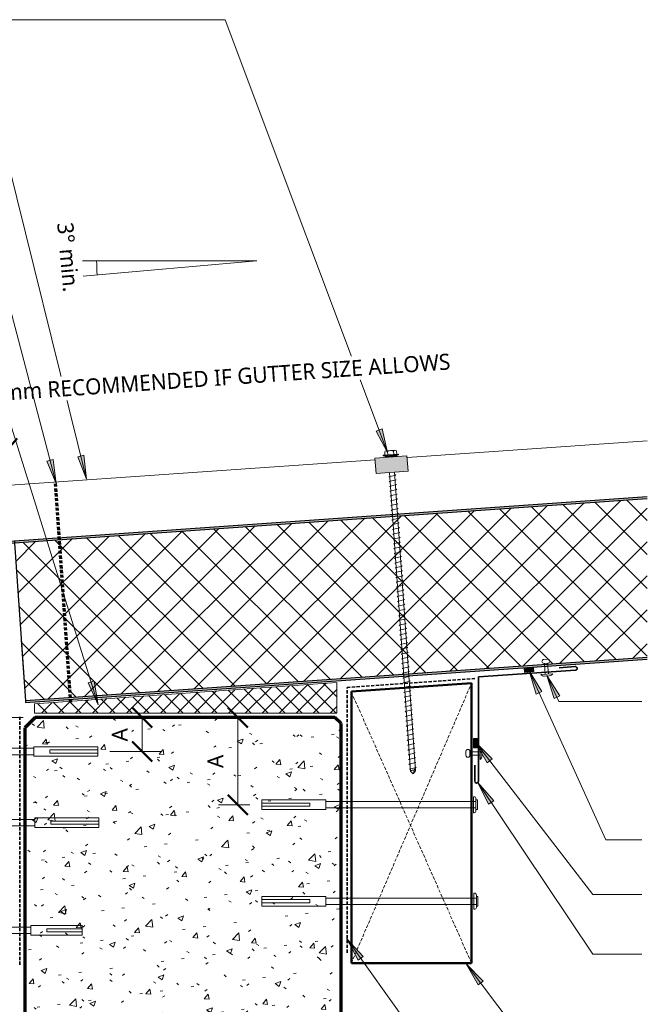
# Model space of a CAD drawing. Header units: millimetres. Extents: x -438 to 999, y -275 to 681.
# Tile 3 of 4: x 16 to 410, y 60 to 675. Entities that reach past the tile are written whole.
import ezdxf

# ---------------------------------------------------------------- set-up
doc = ezdxf.new("R2010")
doc.units = ezdxf.units.MM
doc.linetypes.add('Dash Short', pattern=[3, 2, -1])
for name, color, linetype, lineweight in [('A-ANNO-DIMS', 211, 'Continuous', 9), ('A-ANNO-DIMS-5', 211, 'Continuous', 9), ('A-DETL', 90, 'Continuous', 13), ('A-DETL-GENF', 92, 'Continuous', 13), ('G-ANNO-TEXT', 231, 'Continuous', 9)]:
    doc.layers.add(name, color=color, linetype=linetype, lineweight=lineweight)
doc.styles.add('Yu Gothic_1', font='Yu Gothic.ttf', dxfattribs={"height": 10})
doc.dimstyles.new('Diagonal', dxfattribs={"dimscale": 304.8, "dimtxt": 11.609035, "dimasz": 0.04101, "dimexe": 0.03937, "dimexo": 0.024606, "dimgap": 0.024606, "dimtad": 1, "dimdec": 0, "dimzin": 0, "dimdsep": 46, "dimtxsty": 'Yu Gothic_1', "dimblk1": 'OBLIQUE', "dimblk2": 'OBLIQUE', "dimsah": 1, "dimcen": 0.09, "dimazin": 0, "dimtfac": 1, "dimtdec": 4, "dimtix": 1, "dimtmove": 1, "dimatfit": 3, "dimfxl": 1, "dimtvp": 1, "dimtfill": 1, "dimtolj": 1, "dimtzin": 0, "dimarcsym": 2})
doc.dimstyles.new('Diagonal_1', dxfattribs={"dimscale": 304.8, "dimtxt": 11.609035, "dimasz": 0.04101, "dimexe": 0.03937, "dimexo": 0.024606, "dimgap": 0.024606, "dimtad": 1, "dimdec": 0, "dimzin": 0, "dimdsep": 46, "dimtxsty": 'Yu Gothic_1', "dimblk1": 'OBLIQUE', "dimblk2": 'OBLIQUE', "dimsah": 1, "dimcen": 0.09, "dimazin": 0, "dimtfac": 1, "dimtdec": 4, "dimtix": 1, "dimtmove": 0, "dimatfit": 3, "dimfxl": 1, "dimtvp": 1, "dimtfill": 1, "dimtolj": 1, "dimtzin": 0, "dimarcsym": 2})

# ---------------------------------------------------------------- blocks, each defined once
blk = doc.blocks.new('Thermospan w Gutter Overhang - 100mm-4788613-03 EAVES GUTTER DETAIL1')
at = {"layer": 'A-DETL-GENF'}
for points in [[(-135, 88.1), (-93.51, 100), (-93.51, 101), (-135, 89.1)], [(-93.51, 100), (0, 100), (0, 101), (-93.51, 101)], [(0, 100), (395.73, 100), (395.8, 101), (0, 101)], [(0, 0), (388.74, 0), (388.81, 1), (0, 1)]]:
    blk.add_hatch(color=256, dxfattribs=at).paths.add_polyline_path(points)
h = blk.add_hatch(dxfattribs=at)
h.set_pattern_fill('FP_1', color=256, style=0, pattern_type=2)
h.set_pattern_definition([(41, (-37.488, -246.806), (-9.8409, 11.32064), []), (131, (-37.488, -246.806), (-11.32064, -9.8409), [])])
h.paths.add_polyline_path([(0, 1), (388.81, 1), (395.73, 100), (0, 100), (0, 22.63)])
for p, q in [((0, 136), (-135, 136)), ((-135, 88.1), (-135, 136)), ((228.14, 136), (0, 136)), ((398.25, 136), (248.14, 136))]:
    blk.add_line(p, q, dxfattribs=at)
at = {"layer": 'A-DETL-GENF', "lineweight": 25}
for p, q in [((-93.51, 101), (-135, 89.1)), ((-135, 88.1), (-93.51, 100)), ((-73.92, 101), (-93.65, 101)), ((-93.51, 100), (0, 100)), ((-46.82, 101), (-73.92, 101)), ((0, 101), (-46.82, 101)), ((395.8, 101), (0, 101)), ((0, 101), (0, 100)), ((0, 100), (0, 1)), ((0, 100), (395.73, 100)), ((-135, 89.1), (-135, 88.1)), ((388.81, 1), (0, 1)), ((0, 1), (0, 0)), ((0, 0), (388.74, 0))]:
    blk.add_line(p, q, dxfattribs=at)
blk = doc.blocks.new('Anchor Bolt - ShureDrive - ShureDrive-4649737-03 EAVES GUTTER DETAIL1')
at = {"layer": 'A-DETL-GENF'}
for p, q in [((-3, 20.5), (-3, 60.5)), ((-3, 60.5), (3, 60.5)), ((-1, 40.5), (-1, 60.5)), ((1, 60.5), (1, 40.5)), ((3, 20.5), (3, 60.5)), ((-1, 30.5), (-1, 40.5)), ((1, 30.5), (1, 40.5)), ((1, 30.5), (-1, 30.5)), ((-3, 20.5), (3, 20.5)), ((-2, 20.5), (-2, -73.45)), ((2, 20.5), (2, -73.45)), ((-5, -71.95), (5, -71.95)), ((-5, -71.95), (-5, -72.45)), ((-4, -73.45), (-3, -73.45)), ((3, -73.45), (-3, -73.45)), ((-3, -73.45), (-3, -74.45)), ((3, -73.45), (3, -74.45)), ((3, -73.45), (4, -73.45)), ((5, -71.95), (5, -72.45)), ((-3, -74.45), (3, -74.45))]:
    blk.add_line(p, q, dxfattribs=at)
for centre, start, end in [((-4, -72.45), 180, 270), ((4, -72.45), 270, 0)]:
    blk.add_arc(centre, 1, start, end, dxfattribs=at)
blk = doc.blocks.new('Pop Rivets6 - Rivet 2-4365334-03 EAVES GUTTER DETAIL1')
at = {"layer": 'A-DETL-GENF'}
for p, q in [((3.77, 0), (-3.77, 0)), ((-1.5, 1.16), (1.5, 1.16)), ((-1, -6.83), (-1, 0)), ((1, -6.83), (1, 0)), ((1.17, -6.83), (-1.24, -6.83)), ((-1.24, -9.33), (1.17, -9.33))]:
    blk.add_line(p, q, dxfattribs=at)
for centre, radius, start, end in [((-1.5, -1.65), 2.8, 90, 144), ((1.5, -1.65), 2.8, 36, 90), ((-1.24, -8.08), 1.25, 90, 270), ((1.17, -8.08), 1.25, 270, 90)]:
    blk.add_arc(centre, radius, start, end, dxfattribs=at)
blk = doc.blocks.new('Pop Rivets6 - Rivet 2-4344696-03 EAVES GUTTER DETAIL1')
at = {"layer": 'A-DETL-GENF'}
for p, q in [((3.77, 0), (-3.77, 0)), ((-1.5, 1.16), (1.5, 1.16)), ((-1, -6.28), (-1, 0)), ((1, -6.28), (1, 0)), ((1.17, -6.28), (-1.24, -6.28)), ((-1.24, -8.78), (1.17, -8.78))]:
    blk.add_line(p, q, dxfattribs=at)
for centre, radius, start, end in [((-1.5, -1.65), 2.8, 90, 144), ((1.5, -1.65), 2.8, 36, 90), ((-1.24, -7.53), 1.25, 90, 270), ((1.17, -7.53), 1.25, 270, 90)]:
    blk.add_arc(centre, radius, start, end, dxfattribs=at)
blk = doc.blocks.new('Anchor Bolt - ShureDrive - ShureDrive-4649689-03 EAVES GUTTER DETAIL1')
at = {"layer": 'A-DETL-GENF'}
for p, q in [((-3, 20.5), (-3, 60.5)), ((-3, 60.5), (3, 60.5)), ((-1, 40.5), (-1, 60.5)), ((1, 60.5), (1, 40.5)), ((3, 20.5), (3, 60.5)), ((-1, 30.5), (-1, 40.5)), ((1, 30.5), (1, 40.5)), ((1, 30.5), (-1, 30.5)), ((-3, 20.5), (3, 20.5)), ((-2, 20.5), (-2, -73.18)), ((2, 20.5), (2, -73.18)), ((-5, -71.68), (5, -71.68)), ((-5, -71.68), (-5, -72.18)), ((-4, -73.18), (-3, -73.18)), ((3, -73.18), (-3, -73.18)), ((-3, -73.18), (-3, -74.18)), ((3, -73.18), (3, -74.18)), ((3, -73.18), (4, -73.18)), ((5, -71.68), (5, -72.18)), ((-3, -74.18), (3, -74.18))]:
    blk.add_line(p, q, dxfattribs=at)
for centre, start, end in [((-4, -72.18), 180, 270), ((4, -72.18), 270, 0)]:
    blk.add_arc(centre, 1, start, end, dxfattribs=at)
blk = doc.blocks.new('Anchor Bolt - ShureDrive - ShureDrive-4801625-03 EAVES GUTTER DETAIL1')
at = {"layer": 'A-DETL-GENF'}
for p, q in [((-3, 31.5), (3, 31.5)), ((-3, 30.5), (-3, 31.5)), ((3, 30.5), (3, 31.5)), ((-5, 29), (-5, 29.5)), ((-5, 29), (5, 29)), ((-4, 30.5), (-3, 30.5)), ((3, 30.5), (-3, 30.5)), ((-2, -20.5), (-2, 30.5)), ((2, -20.5), (2, 30.5)), ((3, 30.5), (4, 30.5)), ((5, 29), (5, 29.5)), ((-3, -20.5), (3, -20.5)), ((-3, -20.5), (-3, -60.5)), ((3, -20.5), (3, -60.5)), ((-1, -30.5), (-1, -40.5)), ((1, -30.5), (-1, -30.5)), ((1, -30.5), (1, -40.5)), ((-1, -40.5), (-1, -60.5)), ((1, -60.5), (1, -40.5)), ((-3, -60.5), (3, -60.5))]:
    blk.add_line(p, q, dxfattribs=at)
for centre, start, end in [((-4, 29.5), 90, 180), ((4, 29.5), 360, 90)]:
    blk.add_arc(centre, 1, start, end, dxfattribs=at)
blk = doc.blocks.new('Profiled Washer 01 - Profiled Washer 01-4573552-03 EAVES GUTTER DETAIL1')
at = {"layer": 'A-DETL-GENF'}
for points in [[(-10, -6.11), (10, -6.11), (10, 3.59), (-10, 3.59)], [(-3.67, 3.59), (3.67, 3.59), (3.67, 4.59), (-3.67, 4.55)]]:
    blk.add_hatch(color=256, dxfattribs=at).paths.add_polyline_path(points)
for p, q in [((-3.67, 5.09), (-3.67, 7.07)), ((-2.76, 7.57), (2.76, 7.57)), ((-1.85, 5.09), (-1.85, 7.07)), ((1.85, 5.09), (1.85, 7.07)), ((3.67, 5.09), (3.67, 7.07)), ((10, 3.59), (-10, 3.59)), ((-10, 3.59), (-10, -6.11)), ((4.79, 5.09), (-4.79, 5.09)), ((-4.79, 5.09), (-4.79, 4.59)), ((-3.67, 4.59), (-4.79, 4.59)), ((3.67, 4.59), (-3.67, 4.59)), ((-3.67, 4.59), (-3.67, 3.59)), ((4.79, 4.59), (3.67, 4.59)), ((3.67, 3.59), (3.67, 4.59)), ((4.79, 4.59), (4.79, 5.09)), ((10, -6.11), (10, 3.59)), ((-10, -6.11), (10, -6.11)), ((-1.6, -6.11), (-1.6, -192.96)), ((1.6, -192.96), (1.6, -6.11)), ((2.17, -7.91), (-2.17, -8.67)), ((-2.17, -8.67), (-1.6, -9)), ((2.17, -10.91), (-2.17, -11.67)), ((-2.17, -11.67), (-1.6, -12)), ((1.6, -7.58), (2.17, -7.91)), ((1.6, -10.58), (2.17, -10.91)), ((2.17, -13.91), (-2.17, -14.67)), ((-2.17, -14.67), (-1.6, -15)), ((2.17, -16.91), (-2.17, -17.67)), ((-2.17, -17.67), (-1.6, -18)), ((1.6, -13.58), (2.17, -13.91)), ((1.6, -16.58), (2.17, -16.91)), ((2.17, -19.91), (-2.17, -20.67)), ((-2.17, -20.67), (-1.6, -21)), ((2.17, -22.91), (-2.17, -23.67)), ((-2.17, -23.67), (-1.6, -24)), ((1.6, -19.58), (2.17, -19.91)), ((1.6, -22.58), (2.17, -22.91)), ((2.17, -25.91), (-2.17, -26.67)), ((-2.17, -26.67), (-1.6, -27)), ((2.17, -28.91), (-2.17, -29.67)), ((-2.17, -29.67), (-1.6, -30)), ((1.6, -25.58), (2.17, -25.91)), ((1.6, -28.58), (2.17, -28.91)), ((2.17, -31.91), (-2.17, -32.67)), ((-2.17, -32.67), (-1.6, -33)), ((2.17, -34.91), (-2.17, -35.67)), ((-2.17, -35.67), (-1.6, -36)), ((1.6, -31.58), (2.17, -31.91)), ((1.6, -34.58), (2.17, -34.91)), ((2.17, -37.91), (-2.17, -38.67)), ((-2.17, -38.67), (-1.6, -39)), ((2.17, -40.91), (-2.17, -41.67)), ((-2.17, -41.67), (-1.6, -42)), ((1.6, -37.58), (2.17, -37.91)), ((1.6, -40.58), (2.17, -40.91)), ((2.17, -43.91), (-2.17, -44.67)), ((-2.17, -44.67), (-1.6, -45)), ((2.17, -46.91), (-2.17, -47.67)), ((-2.17, -47.67), (-1.6, -48)), ((1.6, -43.58), (2.17, -43.91)), ((1.6, -46.58), (2.17, -46.91)), ((2.17, -49.91), (-2.17, -50.67)), ((-2.17, -50.67), (-1.6, -51)), ((2.17, -52.91), (-2.17, -53.67)), ((-2.17, -53.67), (-1.6, -54)), ((1.6, -49.58), (2.17, -49.91)), ((1.6, -52.58), (2.17, -52.91)), ((2.17, -55.91), (-2.17, -56.67)), ((-2.17, -56.67), (-1.6, -57)), ((2.17, -58.91), (-2.17, -59.67)), ((-2.17, -59.67), (-1.6, -60)), ((1.6, -55.58), (2.17, -55.91)), ((1.6, -58.58), (2.17, -58.91)), ((2.17, -61.91), (-2.17, -62.67)), ((-2.17, -62.67), (-1.6, -63)), ((2.17, -64.91), (-2.17, -65.67)), ((-2.17, -65.67), (-1.6, -66)), ((1.6, -61.58), (2.17, -61.91)), ((1.6, -64.58), (2.17, -64.91)), ((1.6, -67.58), (2.17, -67.91)), ((2.17, -67.91), (-2.17, -68.67)), ((-2.17, -68.67), (-1.6, -69)), ((2.17, -70.91), (-2.17, -71.67)), ((-2.17, -71.67), (-1.6, -72)), ((1.6, -70.58), (2.17, -70.91)), ((1.6, -73.58), (2.17, -73.91)), ((2.17, -73.91), (-2.17, -74.67)), ((-2.17, -74.67), (-1.6, -75)), ((2.17, -76.91), (-2.17, -77.67)), ((-2.17, -77.67), (-1.6, -78)), ((2.17, -79.91), (-2.17, -80.67)), ((1.6, -76.58), (2.17, -76.91)), ((1.6, -79.58), (2.17, -79.91)), ((-2.17, -80.67), (-1.6, -81)), ((2.17, -82.91), (-2.17, -83.67)), ((-2.17, -83.67), (-1.6, -84)), ((2.17, -85.91), (-2.17, -86.67)), ((1.6, -82.58), (2.17, -82.91)), ((1.6, -85.58), (2.17, -85.91)), ((-2.17, -86.67), (-1.6, -87)), ((2.17, -88.91), (-2.17, -89.67)), ((-2.17, -89.67), (-1.6, -90)), ((2.17, -91.91), (-2.17, -92.67)), ((1.6, -88.58), (2.17, -88.91)), ((1.6, -91.58), (2.17, -91.91)), ((-2.17, -92.67), (-1.6, -93)), ((2.17, -94.91), (-2.17, -95.67)), ((-2.17, -95.67), (-1.6, -96)), ((2.17, -97.91), (-2.17, -98.67)), ((1.6, -94.58), (2.17, -94.91)), ((1.6, -97.58), (2.17, -97.91)), ((-2.17, -98.67), (-1.6, -99)), ((2.17, -100.91), (-2.17, -101.67)), ((-2.17, -101.67), (-1.6, -102)), ((2.17, -103.91), (-2.17, -104.67)), ((1.6, -100.58), (2.17, -100.91)), ((1.6, -103.58), (2.17, -103.91)), ((-2.17, -104.67), (-1.6, -105)), ((2.17, -106.91), (-2.17, -107.67)), ((-2.17, -107.67), (-1.6, -108)), ((2.17, -109.91), (-2.17, -110.67)), ((-2.17, -110.67), (-1.6, -111)), ((1.6, -106.58), (2.17, -106.91)), ((1.6, -109.58), (2.17, -109.91)), ((2.17, -112.91), (-2.17, -113.67)), ((-2.17, -113.67), (-1.6, -114)), ((2.17, -115.91), (-2.17, -116.67)), ((-2.17, -116.67), (-1.6, -117)), ((1.6, -112.58), (2.17, -112.91)), ((1.6, -115.58), (2.17, -115.91)), ((2.17, -118.91), (-2.17, -119.67)), ((-2.17, -119.67), (-1.6, -120)), ((2.17, -121.91), (-2.17, -122.67)), ((-2.17, -122.67), (-1.6, -123)), ((1.6, -118.58), (2.17, -118.91)), ((1.6, -121.58), (2.17, -121.91)), ((2.17, -124.91), (-2.17, -125.67)), ((-2.17, -125.67), (-1.6, -126)), ((2.17, -127.91), (-2.17, -128.67)), ((-2.17, -128.67), (-1.6, -129)), ((1.6, -124.58), (2.17, -124.91)), ((1.6, -127.58), (2.17, -127.91)), ((2.17, -130.91), (-2.17, -131.67)), ((-2.17, -131.67), (-1.6, -132)), ((2.17, -133.91), (-2.17, -134.67)), ((-2.17, -134.67), (-1.6, -135)), ((1.6, -130.58), (2.17, -130.91)), ((1.6, -133.58), (2.17, -133.91)), ((2.17, -136.91), (-2.17, -137.67)), ((-2.17, -137.67), (-1.6, -138)), ((2.17, -139.91), (-2.17, -140.67)), ((-2.17, -140.67), (-1.6, -141)), ((1.6, -136.58), (2.17, -136.91)), ((1.6, -139.58), (2.17, -139.91)), ((2.17, -142.91), (-2.17, -143.67)), ((-2.17, -143.67), (-1.6, -144)), ((2.17, -145.91), (-2.17, -146.67)), ((-2.17, -146.67), (-1.6, -147)), ((1.6, -142.58), (2.17, -142.91)), ((1.6, -145.58), (2.17, -145.91)), ((2.17, -148.91), (-2.17, -149.67)), ((-2.17, -149.67), (-1.6, -150)), ((2.17, -151.91), (-2.17, -152.67)), ((-2.17, -152.67), (-1.6, -153)), ((1.6, -148.58), (2.17, -148.91)), ((1.6, -151.58), (2.17, -151.91)), ((2.17, -154.91), (-2.17, -155.67)), ((-2.17, -155.67), (-1.6, -156)), ((2.17, -157.91), (-2.17, -158.67)), ((-2.17, -158.67), (-1.6, -159)), ((1.6, -154.58), (2.17, -154.91)), ((1.6, -157.58), (2.17, -157.91)), ((2.17, -160.91), (-2.17, -161.67)), ((-2.17, -161.67), (-1.6, -162)), ((2.17, -163.91), (-2.17, -164.67)), ((-2.17, -164.67), (-1.6, -165)), ((1.6, -160.58), (2.17, -160.91)), ((1.6, -163.58), (2.17, -163.91)), ((2.17, -166.91), (-2.17, -167.67)), ((-2.17, -167.67), (-1.6, -168)), ((2.17, -169.91), (-2.17, -170.67)), ((-2.17, -170.67), (-1.6, -171)), ((1.6, -166.58), (2.17, -166.91)), ((1.6, -169.58), (2.17, -169.91)), ((2.17, -172.91), (-2.17, -173.67)), ((-2.17, -173.67), (-1.6, -174)), ((2.17, -175.91), (-2.17, -176.67)), ((-2.17, -176.67), (-1.6, -177)), ((1.6, -172.58), (2.17, -172.91)), ((1.6, -175.58), (2.17, -175.91)), ((2.17, -178.91), (-2.17, -179.67)), ((-2.17, -179.67), (-1.6, -180)), ((2.17, -181.91), (-2.17, -182.67)), ((-2.17, -182.67), (-1.6, -183)), ((1.6, -178.58), (2.17, -178.91)), ((1.6, -181.58), (2.17, -181.91)), ((2.17, -184.91), (-2.17, -185.67)), ((-2.17, -185.67), (-1.6, -186)), ((2.17, -187.91), (-2.17, -188.67)), ((-2.17, -188.67), (-1.6, -189)), ((1.6, -184.58), (2.17, -184.91)), ((1.6, -187.58), (2.17, -187.91)), ((1.6, -190.58), (2.17, -190.91)), ((2.17, -190.91), (-2.17, -191.67)), ((-2.17, -191.67), (-1.6, -192)), ((-1.6, -192.96), (0, -194.86)), ((0, -194.86), (1.6, -190.91)), ((1.6, -192.96), (0, -194.86))]:
    blk.add_line(p, q, dxfattribs=at)
for centre, radius, start, end in [((-2.76, 6.49), 1.08, 32.38007, 147.61993), ((0, 3.9), 3.67, 59.72736, 120.27264), ((2.76, 6.49), 1.08, 32.38007, 147.61993), ((0.08, -195.58), 3.11, 74.30592, 122.49751)]:
    blk.add_arc(centre, radius, start, end, dxfattribs=at)
blk = doc.blocks.new('Anchor Bolt - ShureDrive - ShureDrive-4646517-03 EAVES GUTTER DETAIL1')
at = {"layer": 'A-DETL-GENF'}
for p, q in [((-3, -5.9), (3, -5.9)), ((-3, -6.9), (-3, -5.9)), ((3, -6.9), (3, -5.9)), ((-5, -8.4), (-5, -7.9)), ((-5, -8.4), (5, -8.4)), ((-4, -6.9), (-3, -6.9)), ((3, -6.9), (-3, -6.9)), ((-2, -20.5), (-2, -6.9)), ((2, -20.5), (2, -6.9)), ((3, -6.9), (4, -6.9)), ((5, -8.4), (5, -7.9)), ((-3, -20.5), (3, -20.5)), ((-3, -20.5), (-3, -52.56)), ((3, -20.5), (3, -52.56)), ((-1, -30.5), (-1, -40.5)), ((1, -30.5), (-1, -30.5)), ((1, -30.5), (1, -40.5)), ((-1, -40.5), (-1, -52.56)), ((1, -52.56), (1, -40.5)), ((-3, -52.56), (3, -52.56))]:
    blk.add_line(p, q, dxfattribs=at)
for centre, start, end in [((-4, -7.9), 90, 180), ((4, -7.9), 360, 90)]:
    blk.add_arc(centre, 1, start, end, dxfattribs=at)
blk = doc.blocks.new('Anchor Bolt - ShureDrive - ShureDrive-4801661-03 EAVES GUTTER DETAIL1')
at = {"layer": 'A-DETL-GENF'}
for p, q in [((-4, 31.23), (-3, 31.23)), ((-3, 32.23), (3, 32.23)), ((-3, 31.23), (-3, 32.23)), ((3, 31.23), (-3, 31.23)), ((-2, -20.5), (-2, 31.23)), ((2, -20.5), (2, 31.23)), ((3, 31.23), (3, 32.23)), ((3, 31.23), (4, 31.23)), ((-5, 29.73), (-5, 30.23)), ((-5, 29.73), (5, 29.73)), ((5, 29.73), (5, 30.23)), ((-3, -20.5), (3, -20.5)), ((-3, -20.5), (-3, -60.5)), ((3, -20.5), (3, -60.5)), ((-1, -30.5), (-1, -40.5)), ((1, -30.5), (-1, -30.5)), ((1, -30.5), (1, -40.5)), ((-1, -40.5), (-1, -60.5)), ((1, -60.5), (1, -40.5)), ((-3, -60.5), (3, -60.5))]:
    blk.add_line(p, q, dxfattribs=at)
for centre, start, end in [((-4, 30.23), 90, 180), ((4, 30.23), 360, 90)]:
    blk.add_arc(centre, 1, start, end, dxfattribs=at)
blk = doc.blocks.new('DIMBLOCK1-03 EAVES GUTTER DETAIL1')
at = {"layer": 'A-ANNO-DIMS-5'}
for p, q in [((9.12, 407.03), (8.28, 419)), ((-125.55, 397.62), (-126.39, 409.59)), ((9.12, 407.03), (-125.55, 397.62)), ((9.12, 407.03), (10.17, 391.97)), ((-125.55, 397.62), (-124.5, 382.55))]:
    blk.add_line(p, q, dxfattribs=at)
at = {"layer": 'A-ANNO-DIMS-5', "lineweight": 50}
for p, q in [((9.12, 407.03), (14.92, 413.7)), ((9.12, 407.03), (3.32, 400.36)), ((-125.55, 397.62), (-119.75, 404.29)), ((-125.55, 397.62), (-131.35, 390.94))]:
    blk.add_line(p, q, dxfattribs=at)
at = {"layer": 'A-ANNO-DIMS-5'}
blk.add_ellipse((-13.7, 405.44), major_axis=(44.52, 3.11), ratio=0.837644, start_param=1.570796, end_param=3.141593, dxfattribs=at)
at = {"layer": 'A-ANNO-DIMS-5', "color": 0, "insert": (-16.52, 445.72), "char_height": 10, "width": 383.5079, "attachment_point": 1, "rotation": 4, "line_spacing_factor": 1.024327, "style": 'Yu Gothic_1', "bg_fill": 3, "box_fill_scale": 1.25, "bg_fill_color": 256, "bg_fill_true_color": 13158600, "bg_fill_transparency": 0}
blk.add_mtext('150mm RECOMMENDED IF GUTTER SIZE ALLOWS', dxfattribs=at)
blk = doc.blocks.new('_Oblique')
at = {"color": 0, "linetype": 'ByBlock', "lineweight": -2}
blk.add_line((-0.5, -0.5), (0.5, 0.5), dxfattribs=at)
blk = doc.blocks.new('DIMBLOCK2-03 EAVES GUTTER DETAIL1')
at = {"layer": 'A-ANNO-DIMS-5', "lineweight": 50}
for p, q in [((-39.32, 239.46), (-45.57, 245.71)), ((-39.32, 239.46), (-33.07, 233.21)), ((-39.32, 84.29), (-45.57, 90.54)), ((-39.32, 84.29), (-33.07, 78.04))]:
    blk.add_line(p, q, dxfattribs=at)
at = {"layer": 'A-ANNO-DIMS-5'}
for p, q in [((-39.32, 239.46), (-51.32, 239.46)), ((-39.32, 239.46), (-39.32, 84.29)), ((-39.32, 239.46), (18.56, 239.46)), ((-39.32, 84.29), (-51.32, 84.29)), ((-39.32, 84.29), (6.09, 84.29))]:
    blk.add_line(p, q, dxfattribs=at)
at = {"layer": 'A-ANNO-DIMS-5', "color": 0, "insert": (-58.36, 122.78), "char_height": 10, "width": 93.8283, "attachment_point": 1, "rotation": 90, "line_spacing_factor": 1.024327, "style": 'Yu Gothic_1', "bg_fill": 3, "box_fill_scale": 1.25, "bg_fill_color": 256, "bg_fill_true_color": 13158600, "bg_fill_transparency": 0}
blk.add_mtext('MIN. 125mm', dxfattribs=at)
blk = doc.blocks.new('DIMBLOCK3-03 EAVES GUTTER DETAIL1')
at = {"layer": 'A-ANNO-DIMS-5', "lineweight": 50}
for p, q in [((152.63, 239.46), (146.38, 245.71)), ((152.63, 239.46), (158.88, 233.21)), ((152.63, 184.94), (146.38, 191.19)), ((152.63, 184.94), (158.88, 178.69))]:
    blk.add_line(p, q, dxfattribs=at)
at = {"layer": 'A-ANNO-DIMS-5'}
for p, q in [((152.63, 239.46), (151.29, 239.46)), ((152.63, 184.94), (152.63, 239.46)), ((152.63, 239.46), (164.63, 239.46)), ((152.63, 184.94), (140.63, 184.94)), ((152.63, 184.94), (160, 184.94))]:
    blk.add_line(p, q, dxfattribs=at)
at = {"layer": 'A-ANNO-DIMS-5', "color": 0, "insert": (133.59, 207.85), "char_height": 10, "width": 10.4481, "attachment_point": 1, "rotation": 90, "line_spacing_factor": 1.024327, "style": 'Yu Gothic_1', "bg_fill": 3, "box_fill_scale": 1.25, "bg_fill_color": 256, "bg_fill_true_color": 13158600, "bg_fill_transparency": 0}
blk.add_mtext('A', dxfattribs=at)
blk = doc.blocks.new('DIMBLOCK5-03 EAVES GUTTER DETAIL1')
at = {"layer": 'A-ANNO-DIMS-5', "lineweight": 50}
for p, q in [((92.94, 239.46), (86.69, 245.71)), ((92.94, 239.46), (99.19, 233.21)), ((92.94, 218.16), (86.69, 224.41)), ((92.94, 218.16), (99.19, 211.91))]:
    blk.add_line(p, q, dxfattribs=at)
at = {"layer": 'A-ANNO-DIMS-5'}
for p, q in [((92.94, 239.46), (80.94, 239.46)), ((92.94, 239.46), (92.94, 218.16)), ((92.94, 239.46), (94.28, 239.46)), ((92.94, 218.16), (72.76, 218.16)), ((92.94, 218.16), (104.94, 218.16))]:
    blk.add_line(p, q, dxfattribs=at)
at = {"layer": 'A-ANNO-DIMS-5', "color": 0, "insert": (73.9, 224.46), "char_height": 10, "width": 10.4481, "attachment_point": 1, "rotation": 90, "line_spacing_factor": 1.024327, "style": 'Yu Gothic_1', "bg_fill": 3, "box_fill_scale": 1.25, "bg_fill_color": 256, "bg_fill_true_color": 13158600, "bg_fill_transparency": 0}
blk.add_mtext('A', dxfattribs=at)

msp = doc.modelspace()

# ---------------------------------------------------------------- hatches: boundary and pattern name
at = {"layer": 'A-DETL-GENF'}
for points in [[(331.59, 267.59), (337.34, 268.09), (337.12, 270.61), (331.37, 270.1)], [(301.98, 220.48), (301.98, 226.34), (299.75, 226.34), (299.75, 220.48)]]:
    msp.add_hatch(color=10, dxfattribs=at).paths.add_polyline_path(points)
h = msp.add_hatch(dxfattribs=at)
h.set_pattern_fill('FP_3', color=9, style=0, pattern_type=2)
h.set_pattern_definition([(45, (0, 0), (-5.3033, 5.3033), []), (135, (0, 0), (-5.3033, -5.3033), [])])
h.paths.add_polyline_path([(25.61, 242.14), (214.45, 242.14), (214.45, 261.24), (25.61, 248.04)])
h = msp.add_hatch(dxfattribs=at)
h.set_pattern_fill('FP_2', color=9, style=0, pattern_type=2)
h.set_pattern_definition([(50, (0, 0), (36.4365, -3.1877), [3.81, -41.91]), (355, (0, 0), (-7.0485, 38.2117), [3.048, -33.528]), (100.451, (3.036, -0.266), (29.3886, 35.023), [3.238, -35.618]), (46.184, (0, 10.16), (54.216, -8.4084), [5.715, -62.865]), (96.636, (4.52, 9.46), (47.4805, 49.485), [4.857, -53.427]), (351.184, (0, 10.16), (47.481, 49.485), [4.572, -50.292]), (21, (5.08, 7.62), (30.3226, -20.4528), [3.81, -41.91]), (326, (5.08, 7.62), (12.3607, 36.838), [3.048, -33.528]), (71.451, (7.607, 5.916), (42.6833, 16.384), [3.238, -35.618]), (37.5, (0, 0), (0.61807, 16.9108), [1.676, -31.445, 1.676, -32.36, -33.655]), (37.5, (0, 0), (0.61807, 16.9108), [-67.158, 1.676, -31.979]), (7.5, (0, 0), (13.3641, 20.0358), [1.676, -17.729, 1.676, -30.683, -12.827]), (7.5, (0, 0), (13.3641, 20.0358), [-51.765, 1.676, -11.151]), (327.5, (-11.328, 0), (27.11816, -1.14606), [1.676, -11.024, 1.676, -37.948, -52.578]), (327.5, (-11.328, 0), (27.11816, -1.14606), [-52.324, 1.676, -50.902]), (317.5, (-16.408, 0), (29.6258, 5.085), [1.676, -14.834, 1.676, -24.638, -37.338]), (317.5, (-16.408, 0), (29.6258, 5.085), [-42.824, 1.676, -35.662])])
h.paths.add_polyline_path([(58.48, -116.97), (217.08, -116.97), (217.08, 235.56), (213.18, 239.46), (26.06, 239.46), (19.58, 232.99), (19.58, -116.97)])
at = {"layer": 'G-ANNO-TEXT'}
for points in [[(246.09, 404.87), (242.67, 419.61), (238.97, 418.22)], [(58.22, 388.21), (56.52, 403.24), (52.68, 402.29)], [(334.41, 268.46), (338.82, 253.99), (342.41, 255.62)], [(345.42, 265.67), (349.96, 251.24), (353.54, 252.91)], [(65.52, 247.25), (62.93, 262.16), (59.16, 260.98)], [(300.69, 224.2), (308.28, 211.12), (311.41, 213.53)], [(302.4, 198.77), (309.11, 185.21), (312.39, 187.41)], [(220.54, 101.25), (227.66, 87.9), (230.87, 90.19)], [(295.19, 85.57), (302.64, 72.41), (305.79, 74.78)]]:
    msp.add_hatch(color=7, dxfattribs=at).paths.add_polyline_path(points)

# ---------------------------------------------------------------- linework, layer by layer
at = {"layer": 'A-DETL'}
for p, q in [((55.77, 524.64), (164.49, 524.64)), ((164.49, 524.64), (56.04, 515.15)), ((20.11, 249.82), (17.46, 287.72)), ((337.12, 270.61), (331.37, 270.1)), ((337.34, 268.09), (337.12, 270.61)), ((331.37, 270.1), (331.59, 267.59)), ((331.59, 267.59), (337.34, 268.09)), ((214.45, 261.24), (25.61, 248.04)), ((214.45, 242.14), (214.45, 261.24)), ((25.61, 248.04), (25.61, 242.14)), ((25.61, 242.14), (214.45, 242.14)), ((299.75, 226.34), (299.75, 220.48)), ((301.98, 226.34), (299.75, 226.34)), ((301.98, 220.48), (301.98, 226.34)), ((299.75, 220.48), (301.98, 220.48))]:
    msp.add_line(p, q, dxfattribs=at)
at = {"layer": 'A-DETL', "linetype": 'Dash Short', "lineweight": 70}
msp.add_line((48.4, 248.76), (38.77, 386.45), dxfattribs=at)
at = {"layer": 'A-DETL', "lineweight": 35}
for p, q in [((363.16, 271.22), (353.19, 270.52)), ((363.32, 268.96), (302.75, 264.72)), ((302.75, 264.72), (302.75, 199.64)), ((300.47, 199.64), (300.47, 209.64))]:
    msp.add_line(p, q, dxfattribs=at)
at = {"layer": 'A-DETL', "linetype": 'Dash Short', "lineweight": 35}
for p, q in [((220.76, 258.16), (300.78, 263.75)), ((220.76, 92.46), (220.76, 258.16)), ((16.56, 84.92), (16.56, 239.92))]:
    msp.add_line(p, q, dxfattribs=at)
at = {"layer": 'A-DETL', "lineweight": 50}
for p, q in [((298.45, 260.84), (223.45, 255.6)), ((298.45, 85.97), (298.45, 260.84)), ((223.45, 255.6), (223.45, 85.97)), ((223.45, 85.97), (298.45, 85.97))]:
    msp.add_line(p, q, dxfattribs=at)
at = {"layer": 'A-DETL', "linetype": 'Dash Short'}
for p, q in [((223.45, 85.97), (298.45, 260.84)), ((223.45, 255.28), (298.54, 85.77))]:
    msp.add_line(p, q, dxfattribs=at)
at = {"layer": 'A-DETL', "lineweight": 70}
for p, q in [((26.06, 239.46), (19.58, 232.99)), ((213.18, 239.46), (26.06, 239.46)), ((217.08, 235.56), (213.18, 239.46)), ((217.08, -116.97), (217.08, 235.56)), ((19.58, 232.99), (19.58, -116.97))]:
    msp.add_line(p, q, dxfattribs=at)
at = {"layer": 'A-DETL'}
msp.add_arc((164.49, 524.64), 100, 180, 185, dxfattribs=at)
at = {"layer": 'A-DETL', "lineweight": 35}
for centre, start, end in [((363.24, 270.09), 274, 94), ((301.61, 199.64), 180, 0)]:
    msp.add_arc(centre, 1.14, start, end, dxfattribs=at)
at = {"layer": 'G-ANNO-TEXT', "color": 7}
for p, q in [((144.61, 675.25), (-93.4, 675.25)), ((246.09, 404.87), (144.61, 675.25)), ((58.22, 388.21), (3.61, 607.68)), ((242.67, 419.61), (238.97, 418.22)), ((238.97, 418.22), (246.09, 404.87)), ((246.09, 404.87), (242.67, 419.61)), ((56.52, 403.24), (52.68, 402.29)), ((52.68, 402.29), (58.22, 388.21)), ((58.22, 388.21), (56.52, 403.24)), ((334.41, 268.46), (338.82, 253.99)), ((342.41, 255.62), (334.41, 268.46)), ((334.41, 268.46), (382.29, 163.02)), ((345.42, 265.67), (349.96, 251.24)), ((353.54, 252.91), (345.42, 265.67)), ((345.42, 265.67), (353, 249.4)), ((62.93, 262.16), (59.16, 260.98)), ((59.16, 260.98), (65.52, 247.25)), ((65.52, 247.25), (62.93, 262.16)), ((338.82, 253.99), (342.41, 255.62)), ((349.96, 251.24), (353.54, 252.91)), ((353, 249.4), (404.77, 249.4)), ((300.69, 224.2), (308.28, 211.12)), ((311.41, 213.53), (300.69, 224.2)), ((300.69, 224.2), (374.25, 128.79)), ((308.28, 211.12), (311.41, 213.53)), ((302.4, 198.77), (309.11, 185.21)), ((312.39, 187.41), (302.4, 198.77)), ((302.4, 198.77), (374.25, 91.65)), ((309.11, 185.21), (312.39, 187.41)), ((382.29, 163.02), (404.77, 163.02)), ((374.25, 128.79), (404.77, 128.79)), ((220.54, 101.25), (227.66, 87.9)), ((230.87, 90.19), (220.54, 101.25)), ((220.54, 101.25), (329.82, -51.58)), ((227.66, 87.9), (230.87, 90.19)), ((374.25, 91.65), (404.77, 91.65)), ((295.19, 85.57), (302.64, 72.41)), ((305.79, 74.78), (295.19, 85.57)), ((295.19, 85.57), (347.89, 15.64)), ((302.64, 72.41), (305.79, 74.78))]:
    msp.add_line(p, q, dxfattribs=at)

# ---------------------------------------------------------------- block references
at = {"layer": 'A-DETL-GENF'}
for name, p, rotation in [('Thermospan w Gutter Overhang - 100mm-4788613-03 EAVES GUTTER DETAIL1', (20.18, 248.82), 3.999999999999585), ('Profiled Washer 01 - Profiled Washer 01-4573552-03 EAVES GUTTER DETAIL1', (248.43, 398.57), 3.999999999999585), ('Pop Rivets6 - Rivet 2-4365334-03 EAVES GUTTER DETAIL1', (345.39, 266.47), 184), ('Anchor Bolt - ShureDrive - ShureDrive-4801625-03 EAVES GUTTER DETAIL1', (4.76, 218.16), 89.9999999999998), ('Pop Rivets6 - Rivet 2-4344696-03 EAVES GUTTER DETAIL1', (303.77, 216.97), 269.9999999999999), ('Anchor Bolt - ShureDrive - ShureDrive-4649689-03 EAVES GUTTER DETAIL1', (228, 184.94), 90.0000000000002), ('Anchor Bolt - ShureDrive - ShureDrive-4801661-03 EAVES GUTTER DETAIL1', (5.38, 173.74), 89.9999999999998), ('Anchor Bolt - ShureDrive - ShureDrive-4649737-03 EAVES GUTTER DETAIL1', (228, 124.67), 90.0000000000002), ('Anchor Bolt - ShureDrive - ShureDrive-4646517-03 EAVES GUTTER DETAIL1', (2.85, 106.49), 89.9999999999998)]:
    msp.add_blockref(name, p, dxfattribs=dict(at, rotation=rotation))

# ---------------------------------------------------------------- next in the draw order: texts
at = {"layer": 'G-ANNO-TEXT', "color": 7, "insert": (49.85, 549.07), "char_height": 10, "width": 60.1266, "attachment_point": 1, "rotation": 275, "style": 'Yu Gothic_1', "bg_fill": 3, "box_fill_scale": 1.25, "bg_fill_color": 256, "bg_fill_true_color": 13158600, "bg_fill_transparency": 0}
msp.add_mtext('3° min.', dxfattribs=at)

# ---------------------------------------------------------------- next in the draw order: dimensions: what is measured, and where the dimension line sits
at = {"layer": 'A-ANNO-DIMS'}
dim = msp.add_linear_dim(base=(152.63, 239.46), p1=(167.5, 184.94), p2=(143.79, 239.46), angle=90, text='A', dimstyle='Diagonal_1', override={"dimpost": '<>', "dimfxl": 59.45947}, dxfattribs=at)
dim.commit()
dim.dimension.update_dxf_attribs({"geometry": 'DIMBLOCK3-03 EAVES GUTTER DETAIL1', "text_midpoint": (140.13, 212.2)})

# ---------------------------------------------------------------- next in the draw order: linework, layer by layer
at = {"layer": 'G-ANNO-TEXT', "color": 7}
msp.add_line((65.52, 247.25), (-20.66, 522.83), dxfattribs=at)

# ---------------------------------------------------------------- next in the draw order: dimensions: what is measured, and where the dimension line sits
at = {"layer": 'A-ANNO-DIMS'}
dim = msp.add_linear_dim(base=(-125.55, 397.62), p1=(10.69, 384.49), p2=(-123.98, 375.07), angle=4, text='150mm RECOMMENDED IF GUTTER SIZE ALLOWS', dimstyle='Diagonal', override={"dimpost": '<>', "dimfxl": 135}, dxfattribs=at)
dim.commit()
dim.dimension.update_dxf_attribs({"geometry": 'DIMBLOCK1-03 EAVES GUTTER DETAIL1', "text_midpoint": (175.24, 452.45), "dimtype": 160, "text_rotation": 4})
for base, p1, p2, text, override, picture, middle in [((-39.32, 84.29), (26.06, 239.46), (13.59, 84.29), 'MIN. 125mm', {"dimpost": '<>', "dimfxl": 155.668056}, 'DIMBLOCK2-03 EAVES GUTTER DETAIL1', (-51.83, 161.88)), ((92.94, 218.16), (101.78, 239.46), (65.26, 218.16), 'A', {"dimpost": '<>', "dimfxl": 42.281962}, 'DIMBLOCK5-03 EAVES GUTTER DETAIL1', (80.44, 228.81))]:
    dim = msp.add_linear_dim(base=base, p1=p1, p2=p2, angle=90, text=text, dimstyle='Diagonal_1', override=override, dxfattribs=at)
    dim.commit()
    dim.dimension.update_dxf_attribs({"geometry": picture, "text_midpoint": middle})

# ---------------------------------------------------------------- next in the draw order: hatches: boundary and pattern name
at = {"layer": 'G-ANNO-TEXT'}
msp.add_hatch(color=7, dxfattribs=at).paths.add_polyline_path([(39.23, 385.56), (37.32, 400.57), (33.5, 399.57)])

# ---------------------------------------------------------------- next in the draw order: linework, layer by layer
at = {"layer": 'G-ANNO-TEXT', "color": 7}
for p, q in [((39.23, 385.56), (-5.22, 554.44)), ((37.32, 400.57), (33.5, 399.57)), ((39.23, 385.56), (37.32, 400.57)), ((33.5, 399.57), (39.23, 385.56))]:
    msp.add_line(p, q, dxfattribs=at)

doc.saveas('drawing.dxf')
